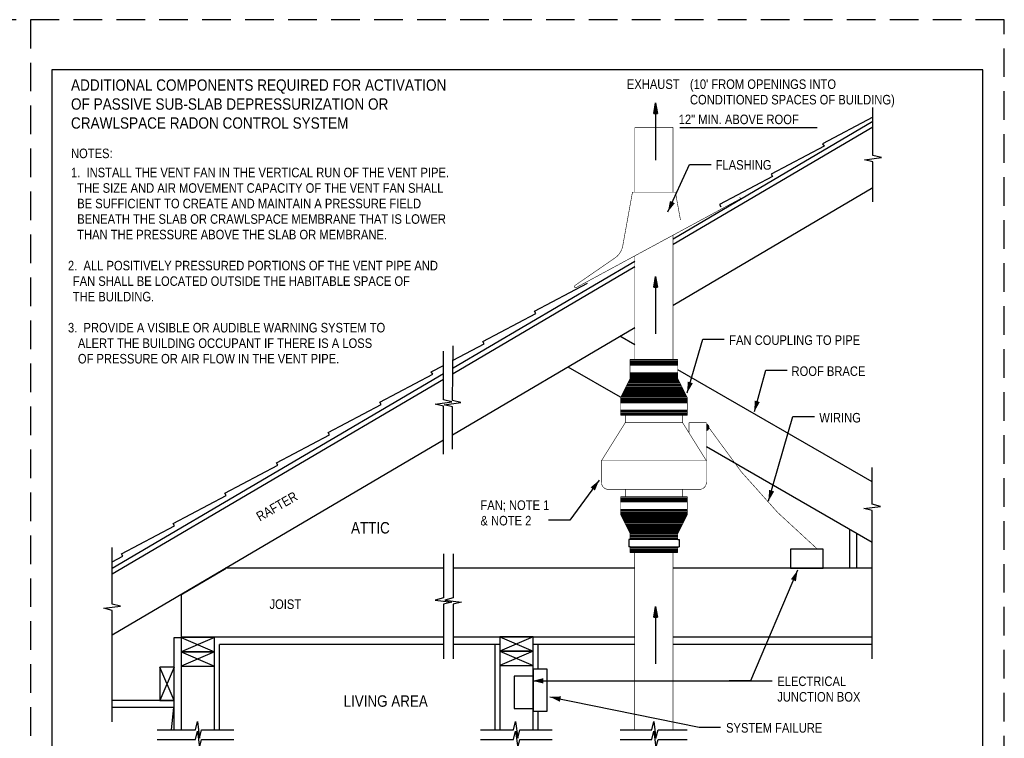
# Model space of a CAD drawing. Extents: x -4.7 to 12.3, y -5.1 to 5.9.
# Tile 24 of 24: x 3.7 to 12.3, y -0.4 to 5.9. Entities that reach past the tile are written whole.
import ezdxf
from ezdxf.enums import TextEntityAlignment as Align

# ---------------------------------------------------------------- set-up
doc = ezdxf.new("R2010")
doc.units = 0
doc.linetypes.add('HIDDEN', pattern=[0.375, 0.25, -0.125])
doc.layers.get('0').update_dxf_attribs({"linetype": 'CONTINUOUS'})
for name, color, linetype in [('29', 7, 'CONTINUOUS'), ('32', 7, 'CONTINUOUS'), ('35', 7, 'CONTINUOUS')]:
    doc.layers.add(name, color=color, linetype=linetype)

# ---------------------------------------------------------------- blocks, each defined once
blk = doc.blocks.new('ARW')
at = {"layer": '32', "color": 1, "linetype": 'CONTINUOUS'}
for p, q in [((-0.011719, 0.001953), (0, 0)), ((-0.011719, 0.001952), (-0.011719, -0.001967)), ((-0.011719, 0.001294), (-0.007766, 0.001294)), ((-0.011719, 0.000643), (-0.003859, 0.000643)), ((0, 0), (-0.011719, -0.001967)), ((-0.011719, -0.000008), (0, -0.000008)), ((-0.011719, -0.000659), (-0.003924, -0.000659)), ((-0.011719, -0.00131), (-0.007802, -0.00131))]:
    blk.add_line(p, q, dxfattribs=at)

msp = doc.modelspace()

# ---------------------------------------------------------------- linework, layer by layer
at = {"layer": '29', "linetype": 'CONTINUOUS'}
for p, q in [((9.404296, 3.96712), (11.149404, 4.992371)), ((9.404296, 3.918796), (11.149404, 4.944044)), ((9.404296, 3.387215), (11.149404, 4.412466)), ((7.484712, 2.839366), (9.070962, 3.771286)), ((7.484712, 2.79104), (9.070962, 3.722961)), ((7.479949, 2.256663), (9.070962, 3.191383)), ((9.070962, 3.040195), (8.941171, 3.11513)), ((7.484712, 2.905574), (7.757247, 3.049311)), ((8.946855, 2.582609), (8.48951, 2.846658)), ((4.509339, 1.091336), (7.401379, 2.790408)), ((11.141609, 1.844706), (9.445962, 2.823689)), ((4.509339, 1.043009), (7.401379, 2.742082)), ((4.509339, 0.511427), (7.401379, 2.210501)), ((11.141609, 1.315469), (9.695962, 2.150112)), ((10.94725, 1.091238), (10.94725, 1.427682)), ((11.00975, 1.091238), (11.00975, 1.391598)), ((9.029296, 1.341238), (9.018879, 1.341238)), ((9.018879, 1.341238), (9.018879, 1.278738)), ((9.445962, 1.341238), (9.456379, 1.341238)), ((9.456379, 1.341238), (9.456379, 1.278738)), ((9.029296, 1.278738), (9.018879, 1.278738)), ((9.445962, 1.278738), (9.456379, 1.278738)), ((4.509339, 1.146793), (4.603082, 1.196234)), ((7.401379, 1.091238), (5.496251, 1.091238)), ((9.068826, 1.091238), (7.484712, 1.091238)), ((11.141609, 1.091238), (9.404236, 1.091238)), ((5.111033, 0.864923), (5.111932, -0.319116)), ((5.049432, -0.319116), (5.049432, 0.487072)), ((5.049432, 0.487072), (5.111932, 0.487072)), ((5.403599, 0.487072), (5.111932, 0.362072)), ((5.111932, 0.487072), (5.403599, 0.362072)), ((5.403599, -0.319116), (5.403599, 0.487072)), ((7.891155, 0.491238), (8.182822, 0.366238)), ((8.182822, 0.491238), (7.891155, 0.366238)), ((5.403599, 0.362072), (5.111932, 0.237072)), ((5.111932, 0.362072), (5.403599, 0.237072)), ((5.445266, -0.319116), (5.445266, 0.424572)), ((7.401379, 0.424572), (5.445266, 0.424572)), ((7.891155, 0.424572), (7.484712, 0.424572)), ((7.849488, 0.424572), (7.849488, -0.319116)), ((7.891155, 0.366238), (8.182822, 0.241238)), ((8.182822, 0.366238), (7.891155, 0.241238)), ((9.068826, 0.424572), (8.182822, 0.424572)), ((8.224488, 0.424572), (8.224488, 0.209978)), ((11.141609, 0.424572), (9.40369, 0.424572)), ((5.049432, 0.228712), (4.924432, -0.062954)), ((5.049432, -0.062954), (4.924432, 0.228712)), ((5.049432, -0.062954), (4.509339, -0.062954)), ((5.049432, -0.125454), (4.509339, -0.125454)), ((5.026814, -0.319116), (5.047214, -0.12544)), ((8.224488, -0.157409), (8.224488, -0.319116))]:
    msp.add_line(p, q, dxfattribs=at)
for points in [[(11.149404, 4.287466), (11.149404, 4.638253), (11.076487, 4.656482), (11.22232, 4.674711), (11.149404, 4.69294), (11.149404, 5.110867)], [(11.149404, 5.027534), (10.710259, 4.795927), (10.722405, 4.775254)], [(10.722405, 4.775254), (10.259664, 4.531202), (10.27181, 4.510529)], [(10.27181, 4.510529), (9.809069, 4.266477), (9.821215, 4.245803)], [(8.207842, 3.314036), (8.195697, 3.33471), (8.658438, 3.578762)], [(7.757247, 3.049311), (7.745102, 3.069984), (8.207842, 3.314036)], [(7.479949, 2.131663), (7.479949, 2.499863), (7.407033, 2.518092), (7.552866, 2.536322), (7.479949, 2.554551), (7.484712, 3.030574)], [(7.401379, 2.085501), (7.401379, 2.505479), (7.328462, 2.523708), (7.474296, 2.541938), (7.401379, 2.560167), (7.401379, 2.986624)], [(7.306652, 2.784586), (7.294507, 2.805259), (7.401379, 2.861624)], [(6.856057, 2.519861), (6.843911, 2.540534), (7.306652, 2.784586)], [(6.405462, 2.255135), (6.393316, 2.275809), (6.856057, 2.519861)], [(5.954867, 1.99041), (5.942721, 2.011083), (6.405462, 2.255135)], [(5.504272, 1.725685), (5.492126, 1.746358), (5.954867, 1.99041)], [(11.141609, 0.299572), (11.141609, 1.594531), (11.068693, 1.61276), (11.214526, 1.63099), (11.141609, 1.649219), (11.141609, 1.969706)], [(5.053677, 1.46096), (5.041531, 1.481633), (5.504272, 1.725685)], [(4.603082, 1.196234), (4.590936, 1.216908), (5.053677, 1.46096)], [(4.509339, -0.250454), (4.509339, 0.723047), (4.436422, 0.741276), (4.582255, 0.759505), (4.509339, 0.777734), (4.509339, 1.271793)], [(7.401379, 1.216238), (7.401379, 0.831841), (7.328462, 0.813612), (7.474296, 0.795383), (7.401379, 0.777154), (7.401379, 0.299572)], [(7.484712, 1.216238), (7.484712, 0.831841), (7.411796, 0.813612), (7.557629, 0.795383), (7.484712, 0.777154), (7.484712, 0.299572)], [(8.182822, -0.319116), (8.182822, 0.491238), (7.891155, 0.491238), (7.891155, -0.319116)], [(4.901814, -0.319116), (5.235219, -0.319116), (5.253448, -0.246199), (5.271677, -0.392033), (5.289906, -0.319116), (5.570266, -0.319116)], [(7.724488, -0.319116), (8.01198, -0.319116), (8.03021, -0.246199), (8.048439, -0.392033), (8.066668, -0.319116), (8.349488, -0.319116)], [(8.943826, -0.319116), (9.218426, -0.319116), (9.236655, -0.246199), (9.254884, -0.392033), (9.273113, -0.319116), (9.528031, -0.319116)], [(4.901814, -0.402449), (5.235219, -0.402449), (5.253448, -0.329533), (5.271677, -0.475366), (5.289906, -0.402449), (5.570266, -0.402449)], [(7.724488, -0.402449), (8.01198, -0.402449), (8.03021, -0.329533), (8.048439, -0.475366), (8.066668, -0.402449), (8.349488, -0.402449)], [(8.943826, -0.402449), (9.218426, -0.402449), (9.236655, -0.329533), (9.254884, -0.475366), (9.273113, -0.402449), (9.527962, -0.402449)]]:
    msp.add_lwpolyline(points, dxfattribs=at)
for points, const_width in [([(9.070962, 4.373096), (9.070962, 4.938007)], 0.005), ([(9.404296, 4.938007), (9.070962, 4.938007)], 0.005), ([(9.404296, 4.373096), (9.404296, 4.938007)], 0.005), ([(8.55873, 3.540384), (9.994905, 4.316945)], 0.005), ([(9.050129, 4.373096), (8.965638, 3.905654)], 0.005), ([(9.425129, 4.373096), (9.050129, 4.373096)], 0.005), ([(9.425129, 4.373096), (9.469202, 4.129268)], 0.005), ([(9.404296, 2.914155), (9.404296, 3.997578)], 0.005), ([(8.900595, 3.801197), (8.547863, 3.558124)], 0.005), ([(9.070962, 2.914155), (9.070962, 3.817159)], 0.005), ([(9.445962, 2.914155), (9.029296, 2.914155)], 0.005), ([(9.029296, 2.747488), (9.029296, 2.914155)], 0.005), ([(9.445962, 2.908947), (9.029296, 2.908947)], 0.005), ([(9.445962, 2.903738), (9.029296, 2.903738)], 0.005), ([(9.445962, 2.89853), (9.029296, 2.89853)], 0.005), ([(9.445962, 2.893322), (9.029296, 2.893322)], 0.005), ([(9.445962, 2.888113), (9.029296, 2.888113)], 0.005), ([(9.445962, 2.882905), (9.029296, 2.882905)], 0.005), ([(9.445962, 2.877697), (9.029296, 2.877697)], 0.005), ([(9.445962, 2.872488), (9.029296, 2.872488)], 0.005), ([(9.445962, 2.86728), (9.029296, 2.86728)], 0.005), ([(9.445962, 2.862072), (9.029296, 2.862072)], 0.005), ([(9.445962, 2.914155), (9.445962, 2.747488)], 0.005), ([(9.445962, 2.799572), (9.029296, 2.799572)], 0.005), ([(9.445962, 2.794363), (9.029296, 2.794363)], 0.005), ([(9.445962, 2.789155), (9.029296, 2.789155)], 0.005), ([(9.445962, 2.783947), (9.029296, 2.783947)], 0.005), ([(9.445962, 2.778738), (9.029296, 2.778738)], 0.005), ([(9.445962, 2.77353), (9.029296, 2.77353)], 0.005), ([(9.445962, 2.768322), (9.029296, 2.768322)], 0.005), ([(9.445962, 2.763113), (9.029296, 2.763113)], 0.005), ([(9.445962, 2.757905), (9.029296, 2.757905)], 0.005), ([(9.445962, 2.752697), (9.029296, 2.752697)], 0.005), ([(9.487629, 2.664155), (8.987629, 2.664155)], 0.005), ([(9.485025, 2.669363), (8.990233, 2.669363)], 0.005), ([(9.482421, 2.674572), (8.992837, 2.674572)], 0.005), ([(9.479816, 2.67978), (8.995441, 2.67978)], 0.005), ([(9.477212, 2.684988), (8.998046, 2.684988)], 0.005), ([(9.474608, 2.690197), (9.00065, 2.690197)], 0.005), ([(9.472004, 2.695405), (9.003254, 2.695405)], 0.005), ([(9.4694, 2.700613), (9.005858, 2.700613)], 0.005), ([(9.466796, 2.705822), (9.008462, 2.705822)], 0.005), ([(9.464191, 2.71103), (9.011066, 2.71103)], 0.005), ([(9.461587, 2.716238), (9.013671, 2.716238)], 0.005), ([(9.458983, 2.721447), (9.016275, 2.721447)], 0.005), ([(9.456379, 2.726655), (9.018879, 2.726655)], 0.005), ([(9.453775, 2.731863), (9.021483, 2.731863)], 0.005), ([(9.451171, 2.737072), (9.024087, 2.737072)], 0.005), ([(9.448566, 2.74228), (9.026691, 2.74228)], 0.005), ([(9.445962, 2.747488), (9.029296, 2.747488)], 0.005), ([(8.945962, 2.424572), (8.945962, 2.580822)], 0.005), ([(9.529296, 2.580822), (8.945962, 2.580822)], 0.005), ([(9.529296, 2.580822), (8.945962, 2.580822)], 0.005), ([(9.526691, 2.58603), (8.948566, 2.58603)], 0.005), ([(9.524087, 2.591238), (8.951171, 2.591238)], 0.005), ([(9.521483, 2.596447), (8.953775, 2.596447)], 0.005), ([(9.518879, 2.601655), (8.956379, 2.601655)], 0.005), ([(9.516275, 2.606863), (8.958983, 2.606863)], 0.005), ([(9.513671, 2.612072), (8.961587, 2.612072)], 0.005), ([(9.511066, 2.61728), (8.964191, 2.61728)], 0.005), ([(9.508462, 2.622488), (8.966796, 2.622488)], 0.005), ([(9.505858, 2.627697), (8.9694, 2.627697)], 0.005), ([(9.503254, 2.632905), (8.972004, 2.632905)], 0.005), ([(9.50065, 2.638113), (8.974608, 2.638113)], 0.005), ([(9.498046, 2.643322), (8.977212, 2.643322)], 0.005), ([(9.495441, 2.64853), (8.979816, 2.64853)], 0.005), ([(9.492837, 2.653738), (8.982421, 2.653738)], 0.005), ([(9.490233, 2.658947), (8.985025, 2.658947)], 0.005), ([(9.529296, 2.424572), (9.529296, 2.580822)], 0.005), ([(9.529296, 2.575613), (8.945962, 2.575613)], 0.005), ([(9.529296, 2.570405), (8.945962, 2.570405)], 0.005), ([(9.529296, 2.565197), (8.945962, 2.565197)], 0.005), ([(9.529296, 2.559988), (8.945962, 2.559988)], 0.005), ([(9.529296, 2.55478), (8.945962, 2.55478)], 0.005), ([(9.529296, 2.549572), (8.945962, 2.549572)], 0.005), ([(9.529296, 2.544363), (8.945962, 2.544363)], 0.005), ([(9.529296, 2.539155), (8.945962, 2.539155)], 0.005), ([(9.529296, 2.533947), (8.945962, 2.533947)], 0.005), ([(9.529296, 2.471447), (8.945962, 2.471447)], 0.005), ([(9.529296, 2.466238), (8.945962, 2.466238)], 0.005), ([(9.529296, 2.46103), (8.945962, 2.46103)], 0.005), ([(9.529296, 2.455822), (8.945962, 2.455822)], 0.005), ([(9.529296, 2.450613), (8.945962, 2.450613)], 0.005), ([(9.529296, 2.445405), (8.945962, 2.445405)], 0.005), ([(9.529296, 2.440197), (8.945962, 2.440197)], 0.005), ([(9.529296, 2.434988), (8.945962, 2.434988)], 0.005), ([(9.529296, 2.42978), (8.945962, 2.42978)], 0.005), ([(9.529296, 2.424572), (8.945962, 2.424572)], 0.005), ([(8.987629, 2.362072), (8.987629, 2.424572)], 0.005), ([(9.487629, 2.362072), (9.487629, 2.424572)], 0.005), ([(9.543257, 2.273068), (9.543257, 2.362072)], 0.005), ([(9.695962, 2.362072), (9.543257, 2.362072)], 0.005), ([(8.987629, 1.778738), (8.987629, 1.716238)], 0.005), ([(9.487629, 1.778738), (9.487629, 1.716238)], 0.005), ([(9.529296, 1.716238), (8.945962, 1.716238)], 0.005), ([(8.945962, 1.716238), (8.945962, 1.559988)], 0.005), ([(9.529296, 1.71103), (8.945962, 1.71103)], 0.005), ([(9.529296, 1.705822), (8.945962, 1.705822)], 0.005), ([(9.529296, 1.700613), (8.945962, 1.700613)], 0.005), ([(9.529296, 1.695405), (8.945962, 1.695405)], 0.005), ([(9.529296, 1.690197), (8.945962, 1.690197)], 0.005), ([(9.529296, 1.684988), (8.945962, 1.684988)], 0.005), ([(9.529296, 1.67978), (8.945962, 1.67978)], 0.005), ([(9.529296, 1.674572), (8.945962, 1.674572)], 0.005), ([(9.529296, 1.669363), (8.945962, 1.669363)], 0.005), ([(9.529296, 1.716238), (9.529296, 1.559988)], 0.005), ([(9.529296, 1.606863), (8.945962, 1.606863)], 0.005), ([(9.529296, 1.601655), (8.945962, 1.601655)], 0.005), ([(9.529296, 1.596447), (8.945962, 1.596447)], 0.005), ([(9.529296, 1.591238), (8.945962, 1.591238)], 0.005), ([(9.529296, 1.58603), (8.945962, 1.58603)], 0.005), ([(9.529296, 1.580822), (8.945962, 1.580822)], 0.005), ([(9.529296, 1.575613), (8.945962, 1.575613)], 0.005), ([(9.529296, 1.570405), (8.945962, 1.570405)], 0.005), ([(9.529296, 1.565197), (8.945962, 1.565197)], 0.005), ([(9.529296, 1.559988), (8.945962, 1.559988)], 0.005), ([(9.529296, 1.559988), (8.945962, 1.559988)], 0.005), ([(9.526691, 1.55478), (8.948566, 1.55478)], 0.005), ([(9.524087, 1.549572), (8.951171, 1.549572)], 0.005), ([(9.521483, 1.544363), (8.953775, 1.544363)], 0.005), ([(9.518879, 1.539155), (8.956379, 1.539155)], 0.005), ([(9.516275, 1.533947), (8.958983, 1.533947)], 0.005), ([(9.513671, 1.528738), (8.961587, 1.528738)], 0.005), ([(9.511066, 1.52353), (8.964191, 1.52353)], 0.005), ([(9.508462, 1.518322), (8.966796, 1.518322)], 0.005), ([(9.505858, 1.513113), (8.9694, 1.513113)], 0.005), ([(9.503254, 1.507905), (8.972004, 1.507905)], 0.005), ([(9.50065, 1.502697), (8.974608, 1.502697)], 0.005), ([(9.498046, 1.497488), (8.977212, 1.497488)], 0.005), ([(9.495441, 1.49228), (8.979816, 1.49228)], 0.005), ([(9.492837, 1.487072), (8.982421, 1.487072)], 0.005), ([(9.490233, 1.481863), (8.985025, 1.481863)], 0.005), ([(9.487629, 1.476655), (8.987629, 1.476655)], 0.005), ([(9.485025, 1.471447), (8.990233, 1.471447)], 0.005), ([(9.482421, 1.466238), (8.992837, 1.466238)], 0.005), ([(9.479816, 1.46103), (8.995441, 1.46103)], 0.005), ([(9.477212, 1.455822), (8.998046, 1.455822)], 0.005), ([(9.474608, 1.450613), (9.00065, 1.450613)], 0.005), ([(9.472004, 1.445405), (9.003254, 1.445405)], 0.005), ([(9.4694, 1.440197), (9.005858, 1.440197)], 0.005), ([(9.466796, 1.434988), (9.008462, 1.434988)], 0.005), ([(9.464191, 1.42978), (9.011066, 1.42978)], 0.005), ([(9.461587, 1.424572), (9.013671, 1.424572)], 0.005), ([(9.458983, 1.419363), (9.016275, 1.419363)], 0.005), ([(9.456379, 1.414155), (9.018879, 1.414155)], 0.005), ([(9.453775, 1.408947), (9.021483, 1.408947)], 0.005), ([(9.451171, 1.403738), (9.024087, 1.403738)], 0.005), ([(9.448566, 1.39853), (9.026691, 1.39853)], 0.005), ([(9.445962, 1.393322), (9.029296, 1.393322)], 0.005), ([(9.029296, 1.393322), (9.029296, 1.341238)], 0.005), ([(9.445962, 1.388113), (9.029296, 1.388113)], 0.005), ([(9.445962, 1.382905), (9.029296, 1.382905)], 0.005), ([(9.445962, 1.377697), (9.029296, 1.377697)], 0.005), ([(9.445962, 1.341238), (9.445962, 1.393322)], 0.005), ([(9.445962, 1.372488), (9.029296, 1.372488)], 0.005), ([(9.445962, 1.36728), (9.029296, 1.36728)], 0.005), ([(9.445962, 1.362072), (9.029296, 1.362072)], 0.005), ([(9.445962, 1.356863), (9.029296, 1.356863)], 0.005), ([(9.445962, 1.351655), (9.029296, 1.351655)], 0.005), ([(9.445962, 1.346447), (9.029296, 1.346447)], 0.005), ([(9.445962, 1.341238), (9.029296, 1.341238)], 0.005), ([(9.445962, 1.278738), (9.029296, 1.278738)], 0.005), ([(9.029296, 1.278738), (9.029296, 1.226655)], 0.005), ([(9.445962, 1.27353), (9.029296, 1.27353)], 0.005), ([(9.445962, 1.268322), (9.029296, 1.268322)], 0.005), ([(9.445962, 1.263113), (9.029296, 1.263113)], 0.005), ([(9.445962, 1.257905), (9.029296, 1.257905)], 0.005), ([(9.445962, 1.252697), (9.029296, 1.252697)], 0.005), ([(9.445962, 1.247488), (9.029296, 1.247488)], 0.005), ([(9.445962, 1.24228), (9.029296, 1.24228)], 0.005), ([(9.445962, 1.237072), (9.029296, 1.237072)], 0.005), ([(9.445962, 1.231863), (9.029296, 1.231863)], 0.005), ([(9.445962, 1.226655), (9.029296, 1.226655)], 0.005), ([(9.068826, -0.319116), (9.068826, 1.226655)], 0.005), ([(9.404296, 1.226655), (9.403031, -0.319116)], 0.005), ([(9.445962, 1.226655), (9.445962, 1.278738)], 0.005), ([(5.500418, 1.087072), (5.115199, 0.860755)], 0.01), ([(5.111932, 0.491238), (7.401379, 0.491238)], 0.01), ([(7.484712, 0.491238), (9.068826, 0.491238)], 0.01), ([(9.403742, 0.491238), (11.141609, 0.491238)], 0.01)]:
    msp.add_lwpolyline(points, dxfattribs=dict(at, const_width=const_width))
msp.add_lwpolyline([(9.996333, 4.314305, 0.005, 0.005, 0.511448), (9.981637, 4.322633, 0, 0, 0), (9.532849, 4.116499, 0, 0, -0.326191), (9.468535, 4.129147, 0, 0, -0.326191)], format="xyseb", dxfattribs=at)
for points, const_width in [([(8.965637, 3.905653, -0.191333), (8.900596, 3.801197, -0.191333)], 0.005), ([(8.55873, 3.540385, -0.947617), (8.547864, 3.558124, -0.947617)], 0.005), ([(9.695962, 2.362072), (9.695962, 1.841238, -0.414214), (9.633462, 1.778738), (8.841796, 1.778738, -0.414214), (8.779296, 1.841238), (8.779296, 2.028738), (9.695962, 2.028738), (9.487629, 2.362072), (8.987629, 2.362072), (8.779296, 2.028738)], 0.005), ([(9.696064, 2.349029, -0.704325), (9.696224, 2.292281, -0.704325)], 0.01), ([(9.697039, 2.342056, -0.619976), (9.696389, 2.298874, -0.619976)], 0.01), ([(9.696499, 2.334915, -0.507326), (9.696438, 2.306292, -0.507326)], 0.01), ([(9.718836, 2.316141, 0.072612), (10.668796, 1.253884, 0.072612)], 0.005)]:
    msp.add_lwpolyline(points, format="xyb", dxfattribs=dict(at, const_width=const_width))
at = {"layer": '29', "linetype": 'CONTINUOUS', "const_width": 0.005}
for points in [[(9.445962, 2.747488), (9.529296, 2.580822), (8.945962, 2.580822), (9.029296, 2.747488)], [(9.445962, 1.393322), (9.529296, 1.559988), (8.945962, 1.559988), (9.029296, 1.393322)]]:
    msp.add_lwpolyline(points, close=True, dxfattribs=at)
at = {"layer": '29', "linetype": 'CONTINUOUS'}
for points in [[(10.429656, 1.092418), (10.71371, 1.092418), (10.71371, 1.25819), (10.429656, 1.25819)], [(5.111932, 0.362072), (5.403599, 0.362072), (5.403599, 0.487072), (5.111932, 0.487072)], [(7.891155, 0.366238), (8.182822, 0.366238), (8.182822, 0.491238), (7.891155, 0.491238)], [(5.111932, 0.237072), (5.403599, 0.237072), (5.403599, 0.362072), (5.111932, 0.362072)], [(7.891155, 0.241238), (8.182822, 0.241238), (8.182822, 0.366238), (7.891155, 0.366238)], [(4.924432, 0.228712), (4.924432, -0.062954), (5.049432, -0.062954), (5.049432, 0.228712)], [(8.182822, 0.209978), (8.182822, -0.157409), (8.306927, -0.157409), (8.306927, 0.209978)], [(8.017049, 0.149986), (8.017049, -0.134068), (8.182822, -0.134068), (8.182822, 0.149986)]]:
    msp.add_lwpolyline(points, close=True, dxfattribs=at)
at = {"layer": '32', "color": 1, "linetype": 'CONTINUOUS'}
for p, q in [((9.252049, 5.15244), (9.252049, 4.65244)), ((9.462777, 4.938007), (10.661099, 4.938007)), ((9.359471, 4.20154), (9.548522, 4.613116)), ((9.548522, 4.613116), (9.736022, 4.613116)), ((9.252049, 3.637876), (9.252049, 3.137876)), ((9.528427, 2.622512), (9.663896, 3.089188)), ((9.663896, 3.089188), (9.851396, 3.089188)), ((10.114107, 2.457499), (10.214079, 2.819945)), ((10.214079, 2.819945), (10.401579, 2.819945)), ((10.238342, 1.678306), (10.450719, 2.414755)), ((10.450719, 2.414755), (10.638219, 2.414755)), ((8.759087, 1.858733), (8.504715, 1.510763)), ((8.504715, 1.510763), (8.317215, 1.510763)), ((10.491681, 1.072914), (10.081342, 0.108642)), ((9.252049, 0.758214), (9.252049, 0.258214)), ((8.179566, 0.108642), (10.268842, 0.108642)), ((10.081342, 0.108642), (9.893842, 0.108642)), ((8.329703, -0.031846), (9.630931, -0.295918)), ((9.630931, -0.295918), (9.818431, -0.295918))]:
    msp.add_line(p, q, dxfattribs=at)
for points in [[(9.419901, 4.276951), (9.359471, 4.20154), (9.377305, 4.296516)], [(9.57707, 2.706012), (9.528427, 2.622512), (9.532053, 2.719079)], [(10.161629, 2.541642), (10.114107, 2.457499), (10.116441, 2.554105)], [(8.68484, 1.79688), (8.759087, 1.858733), (8.722682, 1.769217)], [(10.286839, 1.761891), (10.238342, 1.678306), (10.241799, 1.774879)], [(10.433406, 0.995827), (10.491681, 1.072914), (10.476538, 0.977473)], [(8.273316, 0.085204), (8.179566, 0.108642), (8.273316, 0.132079)], [(8.416919, -0.073461), (8.329703, -0.031846), (8.426242, -0.027522)]]:
    msp.add_solid(points, dxfattribs=at)
at = {"layer": '35', "linetype": 'HIDDEN'}
msp.add_line((3.795643, 5.87803), (3.795643, -5.12197), dxfattribs=at)
at = {"layer": '35', "linetype": 'CONTINUOUS'}
for p, q in [((12.108143, 5.44053), (3.983143, 5.44053)), ((3.983143, 5.44053), (3.983143, -4.80947)), ((12.108143, -4.80947), (12.108143, 5.44053))]:
    msp.add_line(p, q, dxfattribs=at)
at = {"layer": '35', "linetype": 'HIDDEN'}
msp.add_lwpolyline([(-4.704357, -5.12197), (12.295643, -5.12197), (12.295643, 5.87803), (-4.704357, 5.87803)], close=True, dxfattribs=at)

# ---------------------------------------------------------------- block references
at = {"xscale": 7.999986, "yscale": 7.999986, "rotation": 90}
for p in [(9.252049, 5.15244), (9.252049, 3.637876), (9.252049, 0.758214)]:
    msp.add_blockref('ARW', p, dxfattribs=at)

# ---------------------------------------------------------------- texts
at = {"layer": '32', "color": 1, "linetype": 'CONTINUOUS'}
for s, height, width, p in [('ADDITIONAL COMPONENTS REQUIRED FOR ACTIVATION', 0.098958, 0.894737, (4.14981, 5.357197)), ('EXHAUST', 0.083333, 0.875, (9.001259, 5.357197)), ("(10' FROM OPENINGS INTO", 0.083333, 0.875, (9.55182, 5.357197)), ('OF PASSIVE SUB-SLAB DEPRESSURIZATION OR', 0.098958, 0.894737, (4.14981, 5.191572)), ('CONDITIONED SPACES OF BUILDING)', 0.083333, 0.875, (9.55182, 5.22178)), ('CRAWLSPACE RADON CONTROL SYSTEM', 0.098958, 0.894737, (4.14981, 5.025947)), ('12" MIN. ABOVE ROOF', 0.083333, 0.875, (9.453695, 5.049746)), ('NOTES:', 0.083333, 0.875, (4.14981, 4.75303)), ('FLASHING', 0.083333, 0.875, (9.776337, 4.652599)), ('1.  INSTALL THE VENT FAN IN THE VERTICAL RUN OF THE VENT PIPE.', 0.083333, 0.875, (4.14981, 4.586363)), ('  THE SIZE AND AIR MOVEMENT CAPACITY OF THE VENT FAN SHALL', 0.083333, 0.875, (4.14981, 4.450947)), ('  BE SUFFICIENT TO CREATE AND MAINTAIN A PRESSURE FIELD', 0.083333, 0.875, (4.14981, 4.31553)), ('  BENEATH THE SLAB OR CRAWLSPACE MEMBRANE THAT IS LOWER', 0.083333, 0.875, (4.14981, 4.180113)), ('  THAN THE PRESSURE ABOVE THE SLAB OR MEMBRANE.', 0.083333, 0.875, (4.14981, 4.044697)), ('2.  ALL POSITIVELY PRESSURED PORTIONS OF THE VENT PIPE AND', 0.083333, 0.875, (4.123395, 3.773863)), ('   FAN SHALL BE LOCATED OUTSIDE THE HABITABLE SPACE OF', 0.083333, 0.875, (4.08454, 3.638447)), ('   THE BUILDING.', 0.083333, 0.875, (4.08454, 3.50303)), ('3.  PROVIDE A VISIBLE OR AUDIBLE WARNING SYSTEM TO', 0.083333, 0.875, (4.123395, 3.232197)), ('  ALERT THE BUILDING OCCUPANT IF THERE IS A LOSS', 0.083333, 0.875, (4.155772, 3.09678)), ('FAN COUPLING TO PIPE', 0.083333, 0.875, (9.894286, 3.123398)), ('  OF PRESSURE OR AIR FLOW IN THE VENT PIPE.', 0.083333, 0.875, (4.155772, 2.961363)), ('ROOF BRACE', 0.083333, 0.875, (10.438555, 2.852565)), ('WIRING', 0.083333, 0.875, (10.681109, 2.446315)), ('FAN; NOTE 1', 0.083333, 0.875, (7.72328, 1.683499)), ('& NOTE 2', 0.083333, 0.875, (7.72328, 1.548082)), ('ATTIC', 0.1, 0.875, (6.594047, 1.494129)), ('JOIST', 0.083333, 0.875, (5.882109, 0.818999)), ('ELECTRICAL', 0.083333, 0.875, (10.313924, 0.146363)), ('JUNCTION BOX', 0.083333, 0.875, (10.313924, 0.010947)), ('LIVING AREA', 0.1, 0.875, (6.528983, -0.017814)), ('SYSTEM FAILURE', 0.083333, 0.875, (9.867102, -0.259887))]:
    msp.add_text(s, height=height, dxfattribs=dict(at, width=width)).set_placement(p, align=Align.TOP_LEFT)
at = {"layer": '32', "color": 1, "linetype": 'CONTINUOUS', "width": 0.875}
msp.add_text('RAFTER', height=0.083333, rotation=30, dxfattribs=at).set_placement((5.756758, 1.569804), align=Align.TOP_LEFT)

doc.saveas('drawing.dxf')
